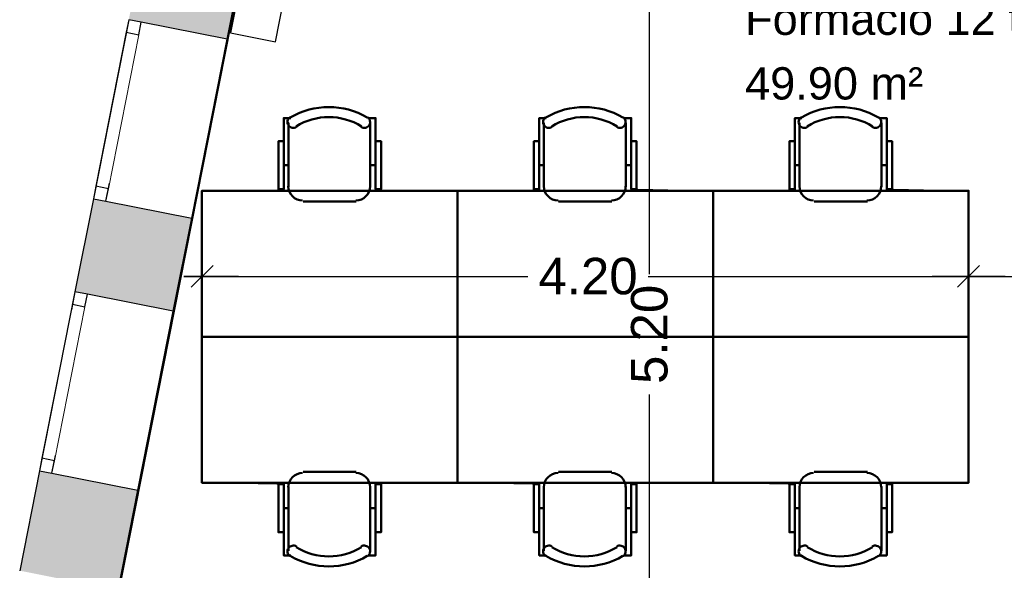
# Model space of a CAD drawing. Header units: metres. Extents: x -1 to 442, y -6 to 31.
# Tile 6 of 24: x 399.01 to 404.41, y 19.54 to 22.56. Entities that reach past the tile are written whole.
import ezdxf

# ---------------------------------------------------------------- set-up
doc = ezdxf.new("R2010")
doc.units = ezdxf.units.M
doc.header["$PDMODE"] = 65
doc.linetypes.add('CONTINUA', pattern=[0])
doc.linetypes.add('PUNKT', pattern=[6.35, 0, -6.35])
for name, color, linetype, lineweight in [('3D P2 MURS', 7, 'CONTINUA', 25), ('INS P2  CLIMATITZACIO', 7, 'CONTINUA', 25), ('P2 COTES', 7, 'CONTINUA', 25), ('P2 LOCAL', 7, 'CONTINUA', 25), ('P2 MOBLES 2D', 7, 'CONTINUA', 25), ('P2 SUP.LLIURE', 7, 'CONTINUA', 25)]:
    doc.layers.add(name, color=color, linetype=linetype, lineweight=lineweight)
doc.styles.add('ARIAL', font='arial.ttf')
doc.dimstyles.new('DIMSTYLE_5', dxfattribs={"dimtxt": 0.2, "dimasz": 0.2, "dimexe": 0, "dimexo": 1e-06, "dimgap": 0.1, "dimtad": 0, "dimrnd": 0.005, "dimzin": 4, "dimdsep": 46, "dimtxsty": 'ARIAL', "dimblk1": 'ALL_ML_STRICH', "dimblk2": 'ALL_ML_STRICH', "dimsah": 1, "dimcen": 0, "dimse1": 1, "dimse2": 1, "dimclrd": 2, "dimclre": 2, "dimclrt": 2, "dimadec": 0, "dimazin": 0, "dimtfac": 1, "dimtdec": 0, "dimtix": 1, "dimtmove": 2, "dimatfit": 3, "dimfxl": 0, "dimtzin": 0, "dimlwd": 0, "dimlwe": 35, "dimarcsym": 0})

# ---------------------------------------------------------------- blocks, each defined once
blk = doc.blocks.new('OBJETO_COMPLEJO_2')
at = {"layer": 'P2 MOBLES 2D', "color": 202, "linetype": 'CONTINUA', "lineweight": 50, "transparency": 33554687}
for p, q in [((400.4811, 21.6406), (400.4811, 21.992)), ((400.9298, 21.992), (400.9298, 21.6406)), ((400.4557, 21.7592), (400.4811, 21.7592)), ((400.9594, 21.7592), (400.9298, 21.7592)), ((400.8536, 21.5602), (400.5615, 21.5602))]:
    blk.add_line(p, q, dxfattribs=at)
for points in [[(400.4557, 21.8904), (400.4261, 21.8904), (400.4261, 21.6279), (400.4557, 21.6279), (400.4557, 22.0174), (400.4938, 22.0174)], [(400.4903, 22.0218), (400.4854, 22.0177), (400.4814, 22.0129), (400.4786, 22.0075), (400.4768, 22.0017), (400.4762, 21.9957), (400.4767, 21.9896), (400.4784, 21.9837), (400.4814, 21.978), (400.4854, 21.973), (400.4902, 21.9691), (400.4956, 21.9662), (400.5013, 21.9644), (400.5073, 21.9637), (400.5134, 21.9641), (400.5194, 21.9658), (400.5251, 21.9687)], [(400.8803, 21.9687), (400.886, 21.9658), (400.8919, 21.9641), (400.898, 21.9637), (400.904, 21.9644), (400.9098, 21.9662), (400.9152, 21.9691), (400.92, 21.973), (400.924, 21.978), (400.9269, 21.9837), (400.9286, 21.9896), (400.9292, 21.9957), (400.9285, 22.0017), (400.9268, 22.0075), (400.9239, 22.0129), (400.92, 22.0177), (400.9151, 22.0218)], [(400.9594, 21.8904), (400.9891, 21.8904), (400.9891, 21.6279), (400.9594, 21.6279), (400.9594, 22.0174), (400.9171, 22.0174)], [(400.4804, 21.644), (400.482, 21.6283), (400.4866, 21.6136), (400.4938, 21.6003), (400.5034, 21.5887), (400.515, 21.5791), (400.5283, 21.5719), (400.543, 21.5673), (400.5588, 21.5657)], [(400.8509, 21.5657), (400.8666, 21.5673), (400.8813, 21.5719), (400.8946, 21.5791), (400.9062, 21.5887), (400.9158, 21.6003), (400.923, 21.6136), (400.9276, 21.6283), (400.9292, 21.644)]]:
    blk.add_lwpolyline(points, dxfattribs=at)
blk.add_lwpolyline([(401.4082, 20.8194), (400.007, 20.8194), (400.007, 21.6195), (401.4082, 21.6195), (401.4082, 20.8194)], close=True, dxfattribs=at)
for centre, radius, start, end in [((400.7028, 21.6613), 0.4167, 59.5738, 120.4458), ((400.7028, 21.6824), 0.3405, 58.2581, 121.7649)]:
    blk.add_arc(centre, radius, start, end, dxfattribs=at)
blk = doc.blocks.new('OBJETO_COMPLEJO_3')
at = {"layer": 'P2 MOBLES 2D', "color": 202, "linetype": 'CONTINUA', "lineweight": 50, "transparency": 33554687}
for p, q in [((400.8536, 20.0786), (400.5615, 20.0786)), ((400.4811, 19.9982), (400.4811, 19.6468)), ((400.9298, 19.6468), (400.9298, 19.9982)), ((400.4557, 19.8796), (400.4811, 19.8796)), ((400.9594, 19.8796), (400.9298, 19.8796))]:
    blk.add_line(p, q, dxfattribs=at)
blk.add_lwpolyline([(401.4082, 20.8194), (400.007, 20.8194), (400.007, 20.0193), (401.4082, 20.0193), (401.4082, 20.8194)], close=True, dxfattribs=at)
for points in [[(400.4804, 19.9947), (400.482, 20.0105), (400.4866, 20.0252), (400.4938, 20.0385), (400.5034, 20.0501), (400.515, 20.0597), (400.5283, 20.0669), (400.543, 20.0715), (400.5588, 20.0731)], [(400.8509, 20.0731), (400.8666, 20.0715), (400.8813, 20.0669), (400.8946, 20.0597), (400.9062, 20.0501), (400.9158, 20.0385), (400.923, 20.0252), (400.9276, 20.0105), (400.9292, 19.9947)], [(400.4557, 19.7484), (400.4261, 19.7484), (400.4261, 20.0109), (400.4557, 20.0109), (400.4557, 19.6214), (400.4938, 19.6214)], [(400.9594, 19.7484), (400.9891, 19.7484), (400.9891, 20.0109), (400.9594, 20.0109), (400.9594, 19.6214), (400.9171, 19.6214)], [(400.4903, 19.617), (400.4854, 19.6211), (400.4814, 19.6259), (400.4786, 19.6313), (400.4768, 19.6371), (400.4762, 19.6431), (400.4767, 19.6492), (400.4784, 19.6551), (400.4814, 19.6608), (400.4854, 19.6658), (400.4902, 19.6697), (400.4956, 19.6726), (400.5013, 19.6744), (400.5073, 19.6751), (400.5134, 19.6747), (400.5194, 19.673), (400.5251, 19.6701)], [(400.8803, 19.6701), (400.886, 19.673), (400.8919, 19.6747), (400.898, 19.6751), (400.904, 19.6744), (400.9098, 19.6726), (400.9152, 19.6697), (400.92, 19.6658), (400.924, 19.6608), (400.9269, 19.6551), (400.9286, 19.6492), (400.9292, 19.6431), (400.9285, 19.6371), (400.9268, 19.6313), (400.9239, 19.6259), (400.92, 19.6211), (400.9151, 19.617)]]:
    blk.add_lwpolyline(points, dxfattribs=at)
for centre, radius, start, end in [((400.7028, 19.9564), 0.3405, 238.2351, 301.7419), ((400.7028, 19.9775), 0.4167, 239.5542, 300.4262)]:
    blk.add_arc(centre, radius, start, end, dxfattribs=at)
blk = doc.blocks.new('OBJETO_COMPLEJO_4')
at = {"layer": 'P2 MOBLES 2D', "color": 202, "linetype": 'CONTINUA', "lineweight": 50, "transparency": 33554687}
for p, q in [((401.8823, 21.6406), (401.8823, 21.992)), ((402.331, 21.992), (402.331, 21.6406)), ((401.8569, 21.7592), (401.8823, 21.7592)), ((402.3606, 21.7592), (402.331, 21.7592)), ((402.2548, 21.5602), (401.9627, 21.5602))]:
    blk.add_line(p, q, dxfattribs=at)
for points in [[(401.8569, 21.8904), (401.8272, 21.8904), (401.8272, 21.6279), (401.8569, 21.6279), (401.8569, 22.0174), (401.895, 22.0174)], [(401.8915, 22.0218), (401.8865, 22.0177), (401.8826, 22.0129), (401.8798, 22.0075), (401.878, 22.0017), (401.8774, 21.9957), (401.8779, 21.9896), (401.8796, 21.9837), (401.8826, 21.978), (401.8866, 21.973), (401.8914, 21.9691), (401.8967, 21.9662), (401.9025, 21.9644), (401.9085, 21.9637), (401.9146, 21.9641), (401.9206, 21.9658), (401.9263, 21.9687)], [(402.2815, 21.9687), (402.2872, 21.9658), (402.2931, 21.9641), (402.2992, 21.9637), (402.3052, 21.9644), (402.311, 21.9662), (402.3164, 21.9691), (402.3211, 21.973), (402.3252, 21.978), (402.3281, 21.9837), (402.3298, 21.9896), (402.3303, 21.9957), (402.3297, 22.0017), (402.328, 22.0075), (402.3251, 22.0129), (402.3212, 22.0177), (402.3163, 22.0218)], [(402.3606, 21.8904), (402.3902, 21.8904), (402.3902, 21.6279), (402.3606, 21.6279), (402.3606, 22.0174), (402.3183, 22.0174)], [(401.8816, 21.644), (401.8832, 21.6283), (401.8878, 21.6136), (401.895, 21.6003), (401.9046, 21.5887), (401.9161, 21.5791), (401.9294, 21.5719), (401.9441, 21.5673), (401.9599, 21.5657)], [(402.252, 21.5657), (402.2678, 21.5673), (402.2825, 21.5719), (402.2958, 21.5791), (402.3074, 21.5887), (402.317, 21.6003), (402.3242, 21.6136), (402.3288, 21.6283), (402.3303, 21.644)]]:
    blk.add_lwpolyline(points, dxfattribs=at)
blk.add_lwpolyline([(402.8093, 20.8194), (401.4082, 20.8194), (401.4082, 21.6195), (402.8093, 21.6195), (402.8093, 20.8194)], close=True, dxfattribs=at)
for centre, radius, start, end in [((402.1039, 21.6613), 0.4167, 59.5738, 120.4458), ((402.1039, 21.6824), 0.3405, 58.2581, 121.7649)]:
    blk.add_arc(centre, radius, start, end, dxfattribs=at)
blk = doc.blocks.new('OBJETO_COMPLEJO_5')
at = {"layer": 'P2 MOBLES 2D', "color": 202, "linetype": 'CONTINUA', "lineweight": 50, "transparency": 33554687}
for p, q in [((402.2548, 20.0786), (401.9627, 20.0786)), ((401.8823, 19.9982), (401.8823, 19.6468)), ((402.331, 19.6468), (402.331, 19.9982)), ((401.8569, 19.8796), (401.8823, 19.8796)), ((402.3606, 19.8796), (402.331, 19.8796))]:
    blk.add_line(p, q, dxfattribs=at)
blk.add_lwpolyline([(402.8093, 20.8194), (401.4082, 20.8194), (401.4082, 20.0193), (402.8093, 20.0193), (402.8093, 20.8194)], close=True, dxfattribs=at)
for points in [[(401.8816, 19.9947), (401.8832, 20.0105), (401.8878, 20.0252), (401.895, 20.0385), (401.9046, 20.0501), (401.9161, 20.0597), (401.9294, 20.0669), (401.9441, 20.0715), (401.9599, 20.0731)], [(402.252, 20.0731), (402.2678, 20.0715), (402.2825, 20.0669), (402.2958, 20.0597), (402.3074, 20.0501), (402.317, 20.0385), (402.3242, 20.0252), (402.3288, 20.0105), (402.3303, 19.9947)], [(401.8569, 19.7484), (401.8272, 19.7484), (401.8272, 20.0109), (401.8569, 20.0109), (401.8569, 19.6214), (401.895, 19.6214)], [(402.3606, 19.7484), (402.3902, 19.7484), (402.3902, 20.0109), (402.3606, 20.0109), (402.3606, 19.6214), (402.3183, 19.6214)], [(401.8915, 19.617), (401.8865, 19.6211), (401.8826, 19.6259), (401.8798, 19.6313), (401.878, 19.6371), (401.8774, 19.6431), (401.8779, 19.6492), (401.8796, 19.6551), (401.8826, 19.6608), (401.8866, 19.6658), (401.8914, 19.6697), (401.8967, 19.6726), (401.9025, 19.6744), (401.9085, 19.6751), (401.9146, 19.6747), (401.9206, 19.673), (401.9263, 19.6701)], [(402.2815, 19.6701), (402.2872, 19.673), (402.2931, 19.6747), (402.2992, 19.6751), (402.3052, 19.6744), (402.311, 19.6726), (402.3164, 19.6697), (402.3211, 19.6658), (402.3252, 19.6608), (402.3281, 19.6551), (402.3298, 19.6492), (402.3303, 19.6431), (402.3297, 19.6371), (402.328, 19.6313), (402.3251, 19.6259), (402.3212, 19.6211), (402.3163, 19.617)]]:
    blk.add_lwpolyline(points, dxfattribs=at)
for centre, radius, start, end in [((402.1039, 19.9564), 0.3405, 238.2351, 301.7419), ((402.1039, 19.9775), 0.4167, 239.5542, 300.4262)]:
    blk.add_arc(centre, radius, start, end, dxfattribs=at)
blk = doc.blocks.new('OBJETO_COMPLEJO_6')
at = {"layer": 'P2 MOBLES 2D', "color": 202, "linetype": 'CONTINUA', "lineweight": 50, "transparency": 33554687}
for p, q in [((403.2834, 21.6406), (403.2834, 21.992)), ((403.7322, 21.992), (403.7322, 21.6406)), ((403.258, 21.7592), (403.2834, 21.7592)), ((403.7618, 21.7592), (403.7322, 21.7592)), ((403.656, 21.5602), (403.3639, 21.5602))]:
    blk.add_line(p, q, dxfattribs=at)
for points in [[(403.258, 21.8904), (403.2284, 21.8904), (403.2284, 21.6279), (403.258, 21.6279), (403.258, 22.0174), (403.2961, 22.0174)], [(403.2926, 22.0218), (403.2877, 22.0177), (403.2838, 22.0129), (403.281, 22.0075), (403.2792, 22.0017), (403.2786, 21.9957), (403.2791, 21.9896), (403.2808, 21.9837), (403.2838, 21.978), (403.2878, 21.973), (403.2926, 21.9691), (403.2979, 21.9662), (403.3037, 21.9644), (403.3097, 21.9637), (403.3158, 21.9641), (403.3218, 21.9658), (403.3274, 21.9687)], [(403.6826, 21.9687), (403.6883, 21.9658), (403.6943, 21.9641), (403.7004, 21.9637), (403.7064, 21.9644), (403.7122, 21.9662), (403.7175, 21.9691), (403.7223, 21.973), (403.7263, 21.978), (403.7293, 21.9837), (403.731, 21.9896), (403.7315, 21.9957), (403.7309, 22.0017), (403.7291, 22.0075), (403.7263, 22.0129), (403.7224, 22.0177), (403.7175, 22.0218)], [(403.7618, 21.8904), (403.7914, 21.8904), (403.7914, 21.6279), (403.7618, 21.6279), (403.7618, 22.0174), (403.7195, 22.0174)], [(403.2828, 21.644), (403.2844, 21.6283), (403.289, 21.6136), (403.2962, 21.6003), (403.3057, 21.5887), (403.3173, 21.5791), (403.3306, 21.5719), (403.3453, 21.5673), (403.3611, 21.5657)], [(403.6532, 21.5657), (403.669, 21.5673), (403.6837, 21.5719), (403.697, 21.5791), (403.7086, 21.5887), (403.7182, 21.6003), (403.7254, 21.6136), (403.7299, 21.6283), (403.7315, 21.644)]]:
    blk.add_lwpolyline(points, dxfattribs=at)
blk.add_lwpolyline([(404.2105, 20.8194), (402.8093, 20.8194), (402.8093, 21.6195), (404.2105, 21.6195), (404.2105, 20.8194)], close=True, dxfattribs=at)
for centre, radius, start, end in [((403.5051, 21.6613), 0.4167, 59.5738, 120.4458), ((403.5051, 21.6824), 0.3405, 58.2581, 121.7649)]:
    blk.add_arc(centre, radius, start, end, dxfattribs=at)
blk = doc.blocks.new('OBJETO_COMPLEJO_7')
at = {"layer": 'P2 MOBLES 2D', "color": 202, "linetype": 'CONTINUA', "lineweight": 50, "transparency": 33554687}
for p, q in [((403.656, 20.0786), (403.3639, 20.0786)), ((403.2834, 19.9982), (403.2834, 19.6468)), ((403.7322, 19.6468), (403.7322, 19.9982)), ((403.258, 19.8796), (403.2834, 19.8796)), ((403.7618, 19.8796), (403.7322, 19.8796))]:
    blk.add_line(p, q, dxfattribs=at)
blk.add_lwpolyline([(404.2105, 20.8194), (402.8093, 20.8194), (402.8093, 20.0193), (404.2105, 20.0193), (404.2105, 20.8194)], close=True, dxfattribs=at)
for points in [[(403.2828, 19.9947), (403.2844, 20.0105), (403.289, 20.0252), (403.2962, 20.0385), (403.3057, 20.0501), (403.3173, 20.0597), (403.3306, 20.0669), (403.3453, 20.0715), (403.3611, 20.0731)], [(403.6532, 20.0731), (403.669, 20.0715), (403.6837, 20.0669), (403.697, 20.0597), (403.7086, 20.0501), (403.7182, 20.0385), (403.7254, 20.0252), (403.7299, 20.0105), (403.7315, 19.9947)], [(403.258, 19.7484), (403.2284, 19.7484), (403.2284, 20.0109), (403.258, 20.0109), (403.258, 19.6214), (403.2961, 19.6214)], [(403.7618, 19.7484), (403.7914, 19.7484), (403.7914, 20.0109), (403.7618, 20.0109), (403.7618, 19.6214), (403.7195, 19.6214)], [(403.2926, 19.617), (403.2877, 19.6211), (403.2838, 19.6259), (403.281, 19.6313), (403.2792, 19.6371), (403.2786, 19.6431), (403.2791, 19.6492), (403.2808, 19.6551), (403.2838, 19.6608), (403.2878, 19.6658), (403.2926, 19.6697), (403.2979, 19.6726), (403.3037, 19.6744), (403.3097, 19.6751), (403.3158, 19.6747), (403.3218, 19.673), (403.3274, 19.6701)], [(403.6826, 19.6701), (403.6883, 19.673), (403.6943, 19.6747), (403.7004, 19.6751), (403.7064, 19.6744), (403.7122, 19.6726), (403.7175, 19.6697), (403.7223, 19.6658), (403.7263, 19.6608), (403.7293, 19.6551), (403.731, 19.6492), (403.7315, 19.6431), (403.7309, 19.6371), (403.7291, 19.6313), (403.7263, 19.6259), (403.7224, 19.6211), (403.7175, 19.617)]]:
    blk.add_lwpolyline(points, dxfattribs=at)
for centre, radius, start, end in [((403.5051, 19.9564), 0.3405, 238.2351, 301.7419), ((403.5051, 19.9775), 0.4167, 239.5542, 300.4262)]:
    blk.add_arc(centre, radius, start, end, dxfattribs=at)
blk = doc.blocks.new('ALL_ML_STRICH')
at = {"color": 0, "linetype": 'ByBlock', "lineweight": -2}
for p, q in [((-0.3, -0.3), (0.3, 0.3)), ((0, -0.5), (0, 0.5)), ((-1, 0), (0.5, 0))]:
    blk.add_line(p, q, dxfattribs=at)
blk = doc.blocks.new('*D95')
at = {"layer": 'DEFPOINTS', "color": 2, "linetype": 'CONTINUA', "lineweight": 35, "transparency": 33554687}
for p in [(402.7654, 23.4195), (402.4609, 18.2155), (402.5591, 18.2155)]:
    blk.add_point(p, dxfattribs=at)
at = {"layer": 'P2 COTES', "color": 2, "linetype": 'CONTINUA', "lineweight": -2, "transparency": 33554687}
for p, q in [((402.4609, 21.1623), (402.4609, 23.4195)), ((402.4609, 18.2155), (402.4609, 20.5023))]:
    blk.add_line(p, q, dxfattribs=at)
at = {"layer": 'P2 COTES', "color": 2, "linetype": 'CONTINUA', "lineweight": 35, "transparency": 33554687, "xscale": 0.2, "yscale": 0.2, "zscale": 0.2}
for p, rotation in [((402.4609, 23.4195), 90), ((402.4609, 18.2155), 270)]:
    blk.add_blockref('ALL_ML_STRICH', p, dxfattribs=dict(at, rotation=rotation))
at = {"layer": 'P2 COTES', "color": 2, "linetype": 'CONTINUA', "lineweight": 35, "transparency": 33554687, "insert": (402.4609, 20.8323), "char_height": 0.2, "width": 0.8, "attachment_point": 5, "rotation": 90, "style": 'ARIAL'}
blk.add_mtext('\\A1;{\\A1;{5.20\\H0.132000;\\S^ ;}}', dxfattribs=at)
blk = doc.blocks.new('*D99')
at = {"layer": 'DEFPOINTS', "color": 2, "linetype": 'CONTINUA', "lineweight": 35, "transparency": 33554687}
for p in [(400.0082, 21.6195), (400.0082, 21.1503), (404.2105, 21.0419)]:
    blk.add_point(p, dxfattribs=at)
at = {"layer": 'P2 COTES', "color": 2, "linetype": 'CONTINUA', "lineweight": -2, "transparency": 33554687}
for p, q in [((400.0082, 21.1503), (401.7941, 21.1503)), ((402.4541, 21.1503), (404.2105, 21.1503))]:
    blk.add_line(p, q, dxfattribs=at)
at = {"layer": 'P2 COTES', "color": 2, "linetype": 'CONTINUA', "lineweight": 35, "transparency": 33554687, "xscale": 0.2, "yscale": 0.2, "zscale": 0.2, "rotation": 180}
blk.add_blockref('ALL_ML_STRICH', (400.0082, 21.1503), dxfattribs=at)
at = {"layer": 'P2 COTES', "color": 2, "linetype": 'CONTINUA', "lineweight": 35, "transparency": 33554687, "xscale": 0.2, "yscale": 0.2, "zscale": 0.2}
blk.add_blockref('ALL_ML_STRICH', (404.2105, 21.1503), dxfattribs=at)
at = {"layer": 'P2 COTES', "color": 2, "linetype": 'CONTINUA', "lineweight": 35, "transparency": 33554687, "insert": (402.1241, 21.1503), "char_height": 0.2, "width": 0.8, "attachment_point": 5, "style": 'ARIAL'}
blk.add_mtext('\\A1;{\\A1;{4.20\\H0.132000;\\S^ ;}}', dxfattribs=at)
blk = doc.blocks.new('*D100')
at = {"layer": 'DEFPOINTS', "color": 2, "linetype": 'CONTINUA', "lineweight": 35, "transparency": 33554687}
for p in [(404.2105, 21.1503), (405.8116, 21.1245), (404.2105, 21.0419)]:
    blk.add_point(p, dxfattribs=at)
at = {"layer": 'P2 COTES', "color": 2, "linetype": 'CONTINUA', "lineweight": -2, "transparency": 33554687}
for p, q in [((404.2105, 21.1503), (404.6958, 21.1503)), ((405.3558, 21.1503), (405.8116, 21.1503))]:
    blk.add_line(p, q, dxfattribs=at)
at = {"layer": 'P2 COTES', "color": 2, "linetype": 'CONTINUA', "lineweight": 35, "transparency": 33554687, "xscale": 0.2, "yscale": 0.2, "zscale": 0.2, "rotation": 180}
blk.add_blockref('ALL_ML_STRICH', (404.2105, 21.1503), dxfattribs=at)
at = {"layer": 'P2 COTES', "color": 2, "linetype": 'CONTINUA', "lineweight": 35, "transparency": 33554687, "xscale": 0.2, "yscale": 0.2, "zscale": 0.2}
blk.add_blockref('ALL_ML_STRICH', (405.8116, 21.1503), dxfattribs=at)
at = {"layer": 'P2 COTES', "color": 2, "linetype": 'CONTINUA', "lineweight": 35, "transparency": 33554687, "insert": (405.0258, 21.1503), "char_height": 0.2, "width": 0.8, "attachment_point": 5, "style": 'ARIAL'}
blk.add_mtext('\\A1;{\\A1;{1.60\\H0.132000;\\S^ ;}}', dxfattribs=at)

msp = doc.modelspace()

# ---------------------------------------------------------------- hatches: boundary and pattern name
at = {"layer": '3D P2 MURS', "linetype": 'CONTINUA', "lineweight": 18, "true_color": 0xa0a0a0, "transparency": 33554687}
for points in [[(399.606, 22.5564), (400.1455, 22.4496), (400.4568, 24.0207), (399.9173, 24.1276)], [(399.8501, 20.9588), (399.9511, 21.4686), (399.4116, 21.5755), (399.3106, 21.0657)], [(399.0078, 19.5375), (399.5473, 19.4306), (399.6558, 19.9778), (399.1163, 20.0847)]]:
    msp.add_hatch(color=253, dxfattribs=at).paths.add_polyline_path(points)

# ---------------------------------------------------------------- linework, layer by layer
at = {"layer": '3D P2 MURS', "color": 7, "linetype": 'CONTINUA', "lineweight": 25, "transparency": 33554687}
for p, q in [((400.1455, 22.4496), (400.4568, 24.0207)), ((399.606, 22.5564), (399.4116, 21.5755)), ((399.6746, 22.5428), (399.606, 22.5564)), ((400.1455, 22.4496), (399.6746, 22.5428)), ((399.9511, 21.4686), (400.1455, 22.4496)), ((399.4116, 21.5755), (399.3106, 21.0657)), ((399.4116, 21.5755), (399.4803, 21.5619)), ((399.4803, 21.5619), (399.9511, 21.4686)), ((399.8501, 20.9588), (399.9511, 21.4686)), ((399.3106, 21.0657), (399.1163, 20.0847)), ((399.3793, 21.052), (399.3106, 21.0657)), ((399.8501, 20.9588), (399.3793, 21.052)), ((399.6558, 19.9778), (399.8501, 20.9588)), ((399.1163, 20.0847), (399.0078, 19.5375)), ((399.1163, 20.0847), (399.1849, 20.0711)), ((399.1849, 20.0711), (399.6558, 19.9778)), ((399.5473, 19.4306), (399.6558, 19.9778))]:
    msp.add_line(p, q, dxfattribs=at)
at = {"layer": '3D P2 MURS', "color": 7, "linetype": 'PUNKT', "lineweight": 25, "transparency": 33554687}
for p, q in [((399.606, 22.5564), (399.4116, 21.5755)), ((399.4803, 21.5619), (399.6746, 22.5428)), ((399.6746, 22.5428), (399.606, 22.5564)), ((399.4116, 21.5755), (399.4803, 21.5619)), ((399.3106, 21.0657), (399.1163, 20.0847)), ((399.3793, 21.052), (399.3106, 21.0657)), ((399.1849, 20.0711), (399.3793, 21.052)), ((399.1163, 20.0847), (399.1849, 20.0711))]:
    msp.add_line(p, q, dxfattribs=at)
at = {"layer": '3D P2 MURS', "color": 7, "linetype": 'CONTINUA', "lineweight": 25, "transparency": 33554687}
for points in [[(399.606, 22.5564), (399.5924, 22.4878), (399.661, 22.4742), (399.6746, 22.5428), (399.606, 22.5564)], [(399.4252, 21.6442), (399.4116, 21.5755), (399.4803, 21.5619), (399.4939, 21.6306), (399.4252, 21.6442)], [(399.3106, 21.0657), (399.297, 20.997), (399.3657, 20.9834), (399.3793, 21.052), (399.3106, 21.0657)], [(399.1299, 20.1534), (399.1163, 20.0847), (399.1849, 20.0711), (399.1985, 20.1398), (399.1299, 20.1534)]]:
    msp.add_lwpolyline(points, close=True, dxfattribs=at)
at = {"layer": '3D P2 MURS', "color": 40, "linetype": 'CONTINUA', "lineweight": 18, "transparency": 33554687}
for points in [[(399.5924, 22.4878), (399.4252, 21.6442), (399.4939, 21.6306), (399.661, 22.4742), (399.5924, 22.4878)], [(399.297, 20.997), (399.1299, 20.1534), (399.1985, 20.1398), (399.3657, 20.9834), (399.297, 20.997)]]:
    msp.add_lwpolyline(points, close=True, dxfattribs=at)
at = {"layer": 'INS P2  CLIMATITZACIO', "transparency": 33554687}
msp.add_lwpolyline([(400.3393, 23.3672), (400.1643, 22.4844), (400.4096, 22.4358), (400.5845, 23.3186), (400.3393, 23.3672)], close=True, dxfattribs=at)
at = {"layer": 'P2 LOCAL', "color": 7, "linetype": 'CONTINUA', "lineweight": 25, "transparency": 33554687}
msp.add_line((400.3419, 23.4195), (399.3113, 18.2155), dxfattribs=at)
at = {"layer": 'P2 SUP.LLIURE', "color": 52, "linetype": 'CONTINUA', "lineweight": 13, "transparency": 33554687}
for p, q in [((400.3377, 23.4195), (399.3066, 18.2155)), ((401.884, 22.0156), (401.9122, 22.0312)), ((401.9122, 22.0312), (401.9321, 22.0408)), ((401.9321, 22.0408), (401.9525, 22.0494)), ((401.9525, 22.0494), (401.9733, 22.0569)), ((401.9733, 22.0569), (401.9945, 22.0633)), ((401.9945, 22.0633), (402.016, 22.0685)), ((402.016, 22.0685), (402.0378, 22.0726)), ((402.0378, 22.0726), (402.0597, 22.0756)), ((402.0597, 22.0756), (402.0818, 22.0773)), ((402.0818, 22.0773), (402.1039, 22.0779)), ((402.1039, 22.0779), (402.126, 22.0774)), ((402.126, 22.0774), (402.1481, 22.0756)), ((402.1481, 22.0756), (402.17, 22.0727)), ((402.17, 22.0727), (402.1918, 22.0686)), ((402.1918, 22.0686), (402.2133, 22.0633)), ((402.2133, 22.0633), (402.2344, 22.057)), ((402.2344, 22.057), (402.2553, 22.0495)), ((402.2553, 22.0495), (402.2757, 22.0409)), ((402.2757, 22.0409), (402.2956, 22.0312)), ((402.2956, 22.0312), (402.3234, 22.0159)), ((403.2851, 22.0156), (403.3134, 22.0312)), ((403.3134, 22.0312), (403.3333, 22.0408)), ((403.3333, 22.0408), (403.3537, 22.0494)), ((403.3537, 22.0494), (403.3745, 22.0569)), ((403.3745, 22.0569), (403.3957, 22.0633)), ((403.3957, 22.0633), (403.4172, 22.0685)), ((403.4172, 22.0685), (403.4389, 22.0726)), ((403.4389, 22.0726), (403.4609, 22.0756)), ((403.4609, 22.0756), (403.4829, 22.0773)), ((403.4829, 22.0773), (403.5051, 22.0779)), ((403.5051, 22.0779), (403.5272, 22.0774)), ((403.5272, 22.0774), (403.5492, 22.0756)), ((403.5492, 22.0756), (403.5712, 22.0727)), ((403.5712, 22.0727), (403.5929, 22.0686)), ((403.5929, 22.0686), (403.6144, 22.0633)), ((403.6144, 22.0633), (403.6356, 22.057)), ((403.6356, 22.057), (403.6565, 22.0495)), ((403.6565, 22.0495), (403.6769, 22.0409)), ((403.6769, 22.0409), (403.6968, 22.0312)), ((403.6968, 22.0312), (403.7246, 22.0159)), ((400.4557, 21.8904), (400.4557, 22.0174)), ((400.4557, 22.0174), (400.4851, 22.0174)), ((400.4768, 22.0017), (400.4762, 21.9957)), ((400.4762, 21.9957), (400.4811, 21.9957)), ((400.4786, 22.0075), (400.4768, 22.0017)), ((400.4814, 22.0129), (400.4786, 22.0075)), ((400.4811, 21.9957), (400.4811, 21.6376)), ((400.4851, 22.0174), (400.4814, 22.0129)), ((400.9268, 22.0075), (400.9216, 22.0174)), ((400.9216, 22.0174), (400.9594, 22.0174)), ((400.9285, 22.0017), (400.9268, 22.0075)), ((400.9292, 21.9957), (400.9285, 22.0017)), ((400.9298, 22.003), (400.9292, 21.9957)), ((400.9298, 21.7592), (400.9298, 22.003)), ((400.9594, 22.0174), (400.9594, 21.7592)), ((401.8569, 21.8904), (401.8569, 22.0174)), ((401.8569, 22.0174), (401.8861, 22.0174)), ((401.8861, 22.0174), (401.884, 22.0156)), ((402.3234, 22.0159), (402.3216, 22.0174)), ((402.3216, 22.0174), (402.3606, 22.0174)), ((402.3606, 22.0174), (402.3606, 21.8904)), ((403.258, 21.8904), (403.258, 22.0174)), ((403.258, 22.0174), (403.2873, 22.0174)), ((403.2873, 22.0174), (403.2851, 22.0156)), ((403.7246, 22.0159), (403.7228, 22.0174)), ((403.7228, 22.0174), (403.7618, 22.0174)), ((403.7618, 22.0174), (403.7618, 21.8904)), ((400.4261, 21.6279), (400.4261, 21.8904)), ((400.4261, 21.8904), (400.4557, 21.8904)), ((401.8272, 21.6279), (401.8272, 21.8904)), ((401.8272, 21.8904), (401.8569, 21.8904)), ((402.3606, 21.8904), (402.3902, 21.8904)), ((402.3902, 21.8904), (402.3902, 21.6279)), ((403.2284, 21.6279), (403.2284, 21.8904)), ((403.2284, 21.8904), (403.258, 21.8904)), ((403.7618, 21.8904), (403.7914, 21.8904)), ((403.7914, 21.8904), (403.7914, 21.6279)), ((400.9594, 21.7592), (400.9298, 21.7592)), ((400.007, 20.0193), (400.007, 21.6195)), ((400.007, 21.6195), (400.4186, 21.6195)), ((400.4186, 21.6195), (400.4261, 21.6279)), ((400.4811, 21.6376), (400.482, 21.6283)), ((400.482, 21.6283), (400.4848, 21.6195)), ((400.4848, 21.6195), (401.8198, 21.6195)), ((401.8198, 21.6195), (401.8272, 21.6279)), ((402.3902, 21.6279), (402.3977, 21.6279)), ((402.3977, 21.6279), (402.8093, 21.6195)), ((402.8093, 21.6195), (403.221, 21.6195)), ((403.221, 21.6195), (403.2284, 21.6279)), ((403.7914, 21.6279), (403.7989, 21.6279)), ((403.7989, 21.6279), (404.2105, 21.6195)), ((404.2105, 21.6195), (404.2105, 20.0193)), ((400.4186, 20.0109), (400.007, 20.0193)), ((400.4261, 20.0109), (400.4186, 20.0109)), ((400.4261, 19.7484), (400.4261, 20.0109)), ((400.9965, 20.0193), (400.9891, 20.0109)), ((400.9891, 20.0109), (400.9891, 19.7484)), ((401.4082, 20.0193), (400.9965, 20.0193)), ((401.8198, 20.0109), (401.4082, 20.0193)), ((401.8272, 20.0109), (401.8198, 20.0109)), ((401.8272, 19.7484), (401.8272, 20.0109)), ((402.3977, 20.0193), (402.3902, 20.0109)), ((402.3902, 20.0109), (402.3902, 19.7484)), ((402.8093, 20.0193), (402.3977, 20.0193)), ((403.221, 20.0109), (402.8093, 20.0193)), ((403.2284, 20.0109), (403.221, 20.0109)), ((403.2284, 19.7484), (403.2284, 20.0109)), ((403.7989, 20.0193), (403.7914, 20.0109)), ((403.7914, 20.0109), (403.7914, 19.7484)), ((404.2105, 20.0193), (403.7989, 20.0193)), ((400.4557, 19.7484), (400.4261, 19.7484)), ((400.4557, 19.6214), (400.4557, 19.7484)), ((400.9891, 19.7484), (400.9594, 19.7484)), ((400.9594, 19.7484), (400.9594, 19.6214)), ((401.8569, 19.7484), (401.8272, 19.7484)), ((401.8569, 19.6214), (401.8569, 19.7484)), ((402.3902, 19.7484), (402.3606, 19.7484)), ((402.3606, 19.7484), (402.3606, 19.6214)), ((403.258, 19.7484), (403.2284, 19.7484)), ((403.258, 19.6214), (403.258, 19.7484)), ((403.7914, 19.7484), (403.7618, 19.7484)), ((403.7618, 19.7484), (403.7618, 19.6214)), ((400.485, 19.6214), (400.4557, 19.6214)), ((400.511, 19.6076), (400.4828, 19.6232)), ((400.4828, 19.6232), (400.485, 19.6214)), ((400.5309, 19.5979), (400.511, 19.6076)), ((400.5513, 19.5893), (400.5309, 19.5979)), ((400.8745, 19.5979), (400.8541, 19.5893)), ((400.8944, 19.6075), (400.8745, 19.5979)), ((400.9222, 19.6229), (400.8944, 19.6075)), ((400.9204, 19.6214), (400.9222, 19.6229)), ((400.9594, 19.6214), (400.9204, 19.6214)), ((401.8861, 19.6214), (401.8569, 19.6214)), ((401.9122, 19.6076), (401.884, 19.6232)), ((401.884, 19.6232), (401.8861, 19.6214)), ((401.9321, 19.5979), (401.9122, 19.6076)), ((401.9525, 19.5893), (401.9321, 19.5979)), ((402.2757, 19.5979), (402.2553, 19.5893)), ((402.2956, 19.6075), (402.2757, 19.5979)), ((402.3234, 19.6229), (402.2956, 19.6075)), ((402.3216, 19.6214), (402.3234, 19.6229)), ((402.3606, 19.6214), (402.3216, 19.6214)), ((403.2873, 19.6214), (403.258, 19.6214)), ((403.3134, 19.6076), (403.2851, 19.6232)), ((403.2851, 19.6232), (403.2873, 19.6214)), ((403.3333, 19.5979), (403.3134, 19.6076)), ((403.3537, 19.5893), (403.3333, 19.5979)), ((403.6769, 19.5979), (403.6565, 19.5893)), ((403.6968, 19.6075), (403.6769, 19.5979)), ((403.7246, 19.6229), (403.6968, 19.6075)), ((403.7228, 19.6214), (403.7246, 19.6229)), ((403.7618, 19.6214), (403.7228, 19.6214)), ((400.5721, 19.5819), (400.5513, 19.5893)), ((400.5933, 19.5755), (400.5721, 19.5819)), ((400.6148, 19.5702), (400.5933, 19.5755)), ((400.6366, 19.5661), (400.6148, 19.5702)), ((400.6585, 19.5632), (400.6366, 19.5661)), ((400.6806, 19.5614), (400.6585, 19.5632)), ((400.7027, 19.5608), (400.6806, 19.5614)), ((400.7248, 19.5614), (400.7027, 19.5608)), ((400.7469, 19.5632), (400.7248, 19.5614)), ((400.7688, 19.5661), (400.7469, 19.5632)), ((400.7906, 19.5702), (400.7688, 19.5661)), ((400.8121, 19.5754), (400.7906, 19.5702)), ((400.8333, 19.5818), (400.8121, 19.5754)), ((400.8541, 19.5893), (400.8333, 19.5818)), ((401.9733, 19.5819), (401.9525, 19.5893)), ((401.9945, 19.5755), (401.9733, 19.5819)), ((402.016, 19.5702), (401.9945, 19.5755)), ((402.0378, 19.5661), (402.016, 19.5702)), ((402.0597, 19.5632), (402.0378, 19.5661)), ((402.0818, 19.5614), (402.0597, 19.5632)), ((402.1039, 19.5608), (402.0818, 19.5614)), ((402.126, 19.5614), (402.1039, 19.5608)), ((402.1481, 19.5632), (402.126, 19.5614)), ((402.17, 19.5661), (402.1481, 19.5632)), ((402.1918, 19.5702), (402.17, 19.5661)), ((402.2133, 19.5754), (402.1918, 19.5702)), ((402.2344, 19.5818), (402.2133, 19.5754)), ((402.2553, 19.5893), (402.2344, 19.5818)), ((403.3745, 19.5819), (403.3537, 19.5893)), ((403.3957, 19.5755), (403.3745, 19.5819)), ((403.4172, 19.5702), (403.3957, 19.5755)), ((403.4389, 19.5661), (403.4172, 19.5702)), ((403.4609, 19.5632), (403.4389, 19.5661)), ((403.4829, 19.5614), (403.4609, 19.5632)), ((403.5051, 19.5608), (403.4829, 19.5614)), ((403.5272, 19.5614), (403.5051, 19.5608)), ((403.5492, 19.5632), (403.5272, 19.5614)), ((403.5712, 19.5661), (403.5492, 19.5632)), ((403.5929, 19.5702), (403.5712, 19.5661)), ((403.6144, 19.5754), (403.5929, 19.5702)), ((403.6356, 19.5818), (403.6144, 19.5754)), ((403.6565, 19.5893), (403.6356, 19.5818))]:
    msp.add_line(p, q, dxfattribs=at)

# ---------------------------------------------------------------- block references
at = {"layer": 'P2 MOBLES 2D', "color": 202, "linetype": 'CONTINUA', "lineweight": 50, "transparency": 33554687}
for name in ['OBJETO_COMPLEJO_2', 'OBJETO_COMPLEJO_4', 'OBJETO_COMPLEJO_6', 'OBJETO_COMPLEJO_3', 'OBJETO_COMPLEJO_5', 'OBJETO_COMPLEJO_7']:
    msp.add_blockref(name, (0, 0), dxfattribs=at)

# ---------------------------------------------------------------- texts
at = {"layer": 'P2 LOCAL', "color": 7, "linetype": 'CONTINUA', "lineweight": 25, "transparency": 33554687, "char_height": 0.177, "attachment_point": 1, "style": 'ARIAL'}
for s, insert, width in [('\\W1.00;Formació 12 taules', (402.9853, 22.6502), 2.200419), ('\\W1.00;49.90 m²', (402.9853, 22.2961), 1.067986)]:
    msp.add_mtext(s, dxfattribs=dict(at, insert=insert, width=width))

# ---------------------------------------------------------------- dimensions: what is measured, and where the dimension line sits
at = {"layer": 'P2 COTES', "color": 2, "linetype": 'CONTINUA', "lineweight": 35, "transparency": 33554687}
dim = msp.add_linear_dim(base=(402.4609, 23.4195), p1=(402.5591, 18.2155), p2=(402.7654, 23.4195), angle=90, dimstyle='DIMSTYLE_5', override={"dimpost": '<>', "dimclrd": 2, "dimclre": 2, "dimclrt": 2, "dimlwd": 0, "dimlwe": 35}, dxfattribs=at)
dim.commit()
dim.dimension.update_dxf_attribs({"geometry": '*D95', "text_midpoint": (402.4609, 20.8323), "dimtype": 160})
for base, p1, p2, picture, middle in [((404.2105, 21.1503), (400.0082, 21.6195), (404.2105, 21.0419), '*D99', (402.1241, 21.1503)), ((405.8116, 21.1503), (404.2105, 21.0419), (405.8116, 21.1245), '*D100', (405.0258, 21.1503))]:
    dim = msp.add_linear_dim(base=base, p1=p1, p2=p2, dimstyle='DIMSTYLE_5', override={"dimpost": '<>', "dimclrd": 2, "dimclre": 2, "dimclrt": 2, "dimlwd": 0, "dimlwe": 35}, dxfattribs=at)
    dim.commit()
    dim.dimension.update_dxf_attribs({"geometry": picture, "text_midpoint": middle, "dimtype": 160})

doc.saveas('drawing.dxf')
